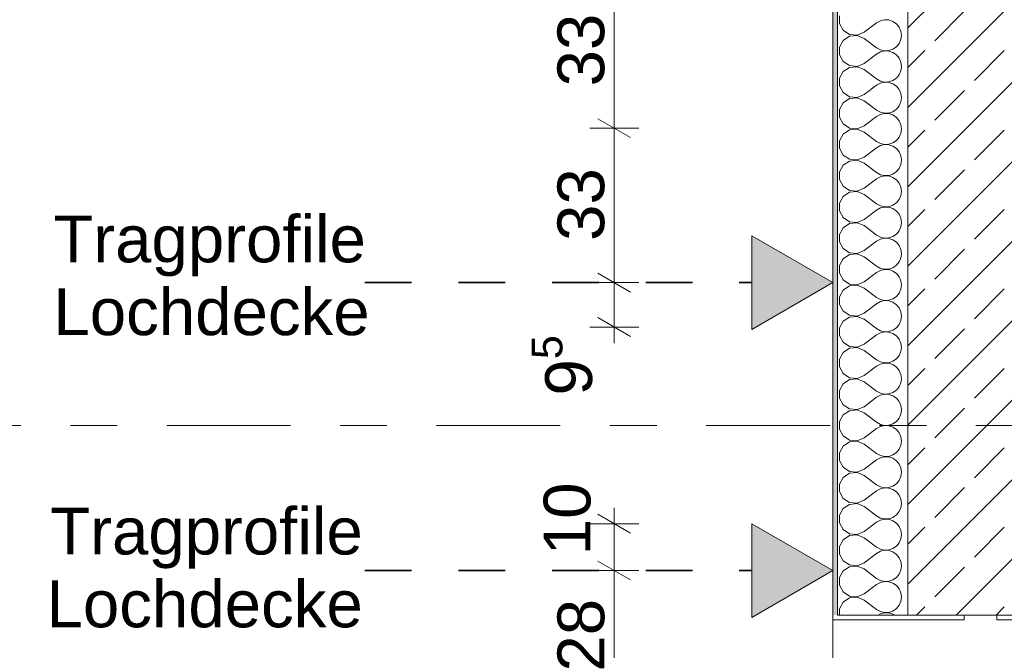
# Model space of a CAD drawing. Header units: metres. Extents: x -3.6 to 84.5, y -11 to 16.8.
# Tile 31 of 256: x -1.9 to 0.2, y 7.8 to 9.2. Entities that reach past the tile are written whole.
import ezdxf

# ---------------------------------------------------------------- set-up
doc = ezdxf.new("R2010")
doc.units = ezdxf.units.M
doc.header["$MEASUREMENT"] = 0
doc.linetypes.add('Achse', pattern=[0.2, 0.1, -0.05, 0, -0.05])
doc.linetypes.add('Strichlinie doppelt', pattern=[0.546806, 0.264583, -0.105833, 0.070556, -0.105833])
for name, color, linetype in [('154 - Bemaßung_ Beschriftung.Ausbau - Deckenspiegel', 7, 'Continuous'), ('451 - Universal.Achsen Raster', 7, 'Continuous'), ('604 - Struktur.Wand Aussen', 7, 'Continuous'), ('Neubau_154 - Bemaßung_ Beschriftung.Ausbau - Deckenspiegel', 7, 'Continuous'), ('Neubau_651 - Abdeckung.Decke abgehängt_ bekleidet', 7, 'Continuous')]:
    doc.layers.add(name, color=color, linetype=linetype)
doc.styles.add('ERSTELLTER_STIL_2', font='txt')
doc.dimstyles.new('ERSTELLTER_STIL__1', dxfattribs={"dimtxt": 0.1, "dimasz": 0.0532, "dimexe": 0.18, "dimexo": 0.0625, "dimgap": 0, "dimtad": 1, "dimzin": 0, "dimdsep": 46, "dimtxsty": 'ERSTELLTER_STIL_2', "dimblk": 'ARROWHEAD_2', "dimblk1": 'ARROWHEAD_2', "dimblk2": 'ARROWHEAD_2', "dimcen": 0.09, "dimse1": 1, "dimse2": 1, "dimclrd": 7, "dimclre": 7, "dimclrt": 7, "dimazin": 0, "dimtfac": 1, "dimtdec": 4, "dimtmove": 0, "dimatfit": 3, "dimfxl": 1, "dimtolj": 1, "dimtzin": 0, "dimarcsym": 0})
doc.dimstyles.new('ERSTELLTER_STIL__3', dxfattribs={"dimtxt": 0.1, "dimasz": 0.0532, "dimexe": 0.18, "dimexo": 0.0625, "dimgap": 0, "dimtad": 1, "dimzin": 0, "dimdsep": 46, "dimtxsty": 'ERSTELLTER_STIL_2', "dimblk": 'ARROWHEAD_2', "dimblk1": 'ARROWHEAD_2', "dimblk2": 'ARROWHEAD_2', "dimcen": 0.09, "dimse1": 1, "dimse2": 1, "dimclrd": 7, "dimclre": 7, "dimclrt": 7, "dimazin": 0, "dimtfac": 1, "dimtdec": 4, "dimtmove": 2, "dimatfit": 3, "dimfxl": 1, "dimtolj": 1, "dimtzin": 0, "dimarcsym": 0})
pattern_1 = [(0, (0, 0), (0, 0.08660254), [0, -0.05]), (0, (0.025, 0.0433), (0, 0.08660254), [0, -0.05])]

# ---------------------------------------------------------------- blocks, each defined once
blk = doc.blocks.new('*X21')
at = {"layer": '604 - Struktur.Wand Aussen', "color": 7, "linetype": 'Continuous', "lineweight": 5}
for p, q in [((-0.1607, 9.1748), (-0.1607, 9.1585)), ((-0.1607, 9.1585), (-0.153, 9.1442)), ((-0.1083, 9.14), (-0.0817, 9.16)), ((-0.0736, 9.1645), (-0.0817, 9.16)), ((-0.0647, 9.1665), (-0.0736, 9.1645)), ((-0.0555, 9.1661), (-0.0647, 9.1665)), ((-0.0468, 9.1631), (-0.0555, 9.1661)), ((-0.0392, 9.1579), (-0.0468, 9.1631)), ((-0.0333, 9.1509), (-0.0392, 9.1579)), ((-0.0296, 9.1424), (-0.0333, 9.1509)), ((-0.153, 9.1442), (-0.1395, 9.1352)), ((-0.1395, 9.1314), (-0.153, 9.1224)), ((-0.1395, 9.1352), (-0.1233, 9.1337)), ((-0.1233, 9.133), (-0.1395, 9.1314)), ((-0.1233, 9.1337), (-0.1083, 9.14)), ((-0.1083, 9.1267), (-0.1233, 9.133)), ((-0.0283, 9.1333), (-0.0296, 9.1424)), ((-0.0296, 9.1242), (-0.0283, 9.1333)), ((-0.153, 9.1224), (-0.1607, 9.1081)), ((-0.1607, 9.1081), (-0.1607, 9.0919)), ((-0.1083, 9.1267), (-0.0817, 9.1067)), ((-0.0468, 9.1035), (-0.0392, 9.1087)), ((-0.0392, 9.1087), (-0.0333, 9.1158)), ((-0.0333, 9.1158), (-0.0296, 9.1242)), ((-0.1607, 9.0919), (-0.153, 9.0776)), ((-0.1083, 9.0733), (-0.0817, 9.0933)), ((-0.0817, 9.1067), (-0.0736, 9.1022)), ((-0.0736, 9.0978), (-0.0817, 9.0933)), ((-0.0736, 9.1022), (-0.0647, 9.1001)), ((-0.0647, 9.0999), (-0.0736, 9.0978)), ((-0.0647, 9.1001), (-0.0555, 9.1006)), ((-0.0555, 9.0994), (-0.0647, 9.0999)), ((-0.0555, 9.1006), (-0.0468, 9.1035)), ((-0.0468, 9.0965), (-0.0555, 9.0994)), ((-0.0392, 9.0913), (-0.0468, 9.0965)), ((-0.0333, 9.0842), (-0.0392, 9.0913)), ((-0.153, 9.0776), (-0.1395, 9.0686)), ((-0.1395, 9.0686), (-0.1233, 9.067)), ((-0.1233, 9.0663), (-0.1395, 9.0648)), ((-0.1233, 9.067), (-0.1083, 9.0733)), ((-0.1083, 9.06), (-0.1233, 9.0663)), ((-0.0296, 9.0758), (-0.0333, 9.0842)), ((-0.0283, 9.0667), (-0.0296, 9.0758)), ((-0.0296, 9.0576), (-0.0283, 9.0667)), ((-0.153, 9.0558), (-0.1607, 9.0415)), ((-0.1395, 9.0648), (-0.153, 9.0558)), ((-0.1083, 9.06), (-0.0817, 9.04)), ((-0.0392, 9.0421), (-0.0333, 9.0491)), ((-0.0333, 9.0491), (-0.0296, 9.0576)), ((-0.1607, 9.0415), (-0.1607, 9.0252)), ((-0.1607, 9.0252), (-0.153, 9.0109)), ((-0.1083, 9.0067), (-0.0817, 9.0267)), ((-0.0817, 9.04), (-0.0736, 9.0355)), ((-0.0736, 9.0311), (-0.0817, 9.0267)), ((-0.0736, 9.0355), (-0.0647, 9.0335)), ((-0.0647, 9.0332), (-0.0736, 9.0311)), ((-0.0647, 9.0335), (-0.0555, 9.0339)), ((-0.0555, 9.0328), (-0.0647, 9.0332)), ((-0.0555, 9.0339), (-0.0468, 9.0369)), ((-0.0468, 9.0298), (-0.0555, 9.0328)), ((-0.0468, 9.0369), (-0.0392, 9.0421)), ((-0.0392, 9.0246), (-0.0468, 9.0298)), ((-0.0333, 9.0175), (-0.0392, 9.0246)), ((-0.153, 9.0109), (-0.1395, 9.0019)), ((-0.1233, 9.0004), (-0.1083, 9.0067)), ((-0.0296, 9.0091), (-0.0333, 9.0175)), ((-0.0283, 9), (-0.0296, 9.0091)), ((-0.153, 8.9891), (-0.1607, 8.9748)), ((-0.1395, 8.9981), (-0.153, 8.9891)), ((-0.1395, 9.0019), (-0.1233, 9.0004)), ((-0.1233, 8.9996), (-0.1395, 8.9981)), ((-0.1083, 8.9933), (-0.1233, 8.9996)), ((-0.1083, 8.9933), (-0.0817, 8.9733)), ((-0.0392, 8.9754), (-0.0333, 8.9825)), ((-0.0333, 8.9825), (-0.0296, 8.9909)), ((-0.0296, 8.9909), (-0.0283, 9)), ((-0.1607, 8.9748), (-0.1607, 8.9585)), ((-0.0817, 8.9733), (-0.0736, 8.9689)), ((-0.0736, 8.9645), (-0.0817, 8.96)), ((-0.0736, 8.9689), (-0.0647, 8.9668)), ((-0.0647, 8.9665), (-0.0736, 8.9645)), ((-0.0647, 8.9668), (-0.0555, 8.9672)), ((-0.0555, 8.9661), (-0.0647, 8.9665)), ((-0.0555, 8.9672), (-0.0468, 8.9702)), ((-0.0468, 8.9631), (-0.0555, 8.9661)), ((-0.0468, 8.9702), (-0.0392, 8.9754)), ((-0.0392, 8.9579), (-0.0468, 8.9631)), ((-0.1607, 8.9585), (-0.153, 8.9442)), ((-0.153, 8.9442), (-0.1395, 8.9352)), ((-0.1233, 8.9337), (-0.1083, 8.94)), ((-0.1083, 8.94), (-0.0817, 8.96)), ((-0.0333, 8.9509), (-0.0392, 8.9579)), ((-0.0296, 8.9424), (-0.0333, 8.9509)), ((-0.0283, 8.9333), (-0.0296, 8.9424)), ((-0.153, 8.9224), (-0.1607, 8.9081)), ((-0.1395, 8.9314), (-0.153, 8.9224)), ((-0.1395, 8.9352), (-0.1233, 8.9337)), ((-0.1233, 8.933), (-0.1395, 8.9314)), ((-0.1083, 8.9267), (-0.1233, 8.933)), ((-0.1083, 8.9267), (-0.0817, 8.9067)), ((-0.0333, 8.9158), (-0.0296, 8.9242)), ((-0.0296, 8.9242), (-0.0283, 8.9333)), ((-0.1607, 8.9081), (-0.1607, 8.8919)), ((-0.0817, 8.9067), (-0.0736, 8.9022)), ((-0.0736, 8.8978), (-0.0817, 8.8933)), ((-0.0736, 8.9022), (-0.0647, 8.9001)), ((-0.0647, 8.8999), (-0.0736, 8.8978)), ((-0.0647, 8.9001), (-0.0555, 8.9006)), ((-0.0555, 8.8994), (-0.0647, 8.8999)), ((-0.0555, 8.9006), (-0.0468, 8.9035)), ((-0.0468, 8.8965), (-0.0555, 8.8994)), ((-0.0468, 8.9035), (-0.0392, 8.9087)), ((-0.0392, 8.9087), (-0.0333, 8.9158)), ((-0.1607, 8.8919), (-0.153, 8.8776)), ((-0.153, 8.8776), (-0.1395, 8.8686)), ((-0.1083, 8.8733), (-0.0817, 8.8933)), ((-0.0392, 8.8913), (-0.0468, 8.8965)), ((-0.0333, 8.8842), (-0.0392, 8.8913)), ((-0.0296, 8.8758), (-0.0333, 8.8842)), ((-0.153, 8.8558), (-0.1607, 8.8415)), ((-0.1395, 8.8648), (-0.153, 8.8558)), ((-0.1395, 8.8686), (-0.1233, 8.867)), ((-0.1233, 8.8663), (-0.1395, 8.8648)), ((-0.1233, 8.867), (-0.1083, 8.8733)), ((-0.1083, 8.86), (-0.1233, 8.8663)), ((-0.1083, 8.86), (-0.0817, 8.84)), ((-0.0333, 8.8491), (-0.0296, 8.8576)), ((-0.0283, 8.8667), (-0.0296, 8.8758)), ((-0.0296, 8.8576), (-0.0283, 8.8667)), ((-0.1607, 8.8415), (-0.1607, 8.8252)), ((-0.0817, 8.84), (-0.0736, 8.8355)), ((-0.0736, 8.8355), (-0.0647, 8.8335)), ((-0.0555, 8.8339), (-0.0468, 8.8369)), ((-0.0468, 8.8369), (-0.0392, 8.8421)), ((-0.0392, 8.8421), (-0.0333, 8.8491)), ((-0.1607, 8.8252), (-0.153, 8.8109)), ((-0.1083, 8.8067), (-0.0817, 8.8267)), ((-0.0736, 8.8311), (-0.0817, 8.8267)), ((-0.0647, 8.8332), (-0.0736, 8.8311)), ((-0.0647, 8.8335), (-0.0555, 8.8339)), ((-0.0555, 8.8328), (-0.0647, 8.8332)), ((-0.0468, 8.8298), (-0.0555, 8.8328)), ((-0.0392, 8.8246), (-0.0468, 8.8298)), ((-0.0333, 8.8175), (-0.0392, 8.8246)), ((-0.0296, 8.8091), (-0.0333, 8.8175)), ((-0.153, 8.8109), (-0.1395, 8.8019)), ((-0.1395, 8.7981), (-0.153, 8.7891)), ((-0.1395, 8.8019), (-0.1233, 8.8004)), ((-0.1233, 8.7996), (-0.1395, 8.7981)), ((-0.1233, 8.8004), (-0.1083, 8.8067)), ((-0.1083, 8.7933), (-0.1233, 8.7996)), ((-0.1083, 8.7933), (-0.0817, 8.7733)), ((-0.0283, 8.8), (-0.0296, 8.8091)), ((-0.0296, 8.7909), (-0.0283, 8.8)), ((-0.153, 8.7891), (-0.1607, 8.7748)), ((-0.1607, 8.7748), (-0.1607, 8.7585)), ((-0.0817, 8.7733), (-0.0736, 8.7689)), ((-0.0468, 8.7702), (-0.0392, 8.7754)), ((-0.0392, 8.7754), (-0.0333, 8.7825)), ((-0.0333, 8.7825), (-0.0296, 8.7909)), ((-0.1607, 8.7585), (-0.153, 8.7442)), ((-0.1083, 8.74), (-0.0817, 8.76)), ((-0.0736, 8.7645), (-0.0817, 8.76)), ((-0.0736, 8.7689), (-0.0647, 8.7668)), ((-0.0647, 8.7665), (-0.0736, 8.7645)), ((-0.0647, 8.7668), (-0.0555, 8.7672)), ((-0.0555, 8.7661), (-0.0647, 8.7665)), ((-0.0555, 8.7672), (-0.0468, 8.7702)), ((-0.0468, 8.7631), (-0.0555, 8.7661)), ((-0.0392, 8.7579), (-0.0468, 8.7631)), ((-0.0333, 8.7509), (-0.0392, 8.7579)), ((-0.0296, 8.7424), (-0.0333, 8.7509)), ((-0.153, 8.7442), (-0.1395, 8.7352)), ((-0.1395, 8.7314), (-0.153, 8.7224)), ((-0.1395, 8.7352), (-0.1233, 8.7337)), ((-0.1233, 8.733), (-0.1395, 8.7314)), ((-0.1233, 8.7337), (-0.1083, 8.74)), ((-0.1083, 8.7267), (-0.1233, 8.733)), ((-0.0283, 8.7333), (-0.0296, 8.7424)), ((-0.0296, 8.7242), (-0.0283, 8.7333)), ((-0.153, 8.7224), (-0.1607, 8.7081)), ((-0.1607, 8.7081), (-0.1607, 8.6919)), ((-0.1083, 8.7267), (-0.0817, 8.7067)), ((-0.0468, 8.7035), (-0.0392, 8.7087)), ((-0.0392, 8.7087), (-0.0333, 8.7158)), ((-0.0333, 8.7158), (-0.0296, 8.7242)), ((-0.1607, 8.6919), (-0.153, 8.6776)), ((-0.1083, 8.6733), (-0.0817, 8.6933)), ((-0.0817, 8.7067), (-0.0736, 8.7022)), ((-0.0736, 8.6978), (-0.0817, 8.6933)), ((-0.0736, 8.7022), (-0.0647, 8.7001)), ((-0.0647, 8.6999), (-0.0736, 8.6978)), ((-0.0647, 8.7001), (-0.0555, 8.7006)), ((-0.0555, 8.6994), (-0.0647, 8.6999)), ((-0.0555, 8.7006), (-0.0468, 8.7035)), ((-0.0468, 8.6965), (-0.0555, 8.6994)), ((-0.0392, 8.6913), (-0.0468, 8.6965)), ((-0.0333, 8.6842), (-0.0392, 8.6913)), ((-0.153, 8.6776), (-0.1395, 8.6686)), ((-0.1395, 8.6686), (-0.1233, 8.667)), ((-0.1233, 8.6663), (-0.1395, 8.6648)), ((-0.1233, 8.667), (-0.1083, 8.6733)), ((-0.1083, 8.66), (-0.1233, 8.6663)), ((-0.0296, 8.6758), (-0.0333, 8.6842)), ((-0.0283, 8.6667), (-0.0296, 8.6758)), ((-0.0296, 8.6576), (-0.0283, 8.6667)), ((-0.153, 8.6558), (-0.1607, 8.6415)), ((-0.1395, 8.6648), (-0.153, 8.6558)), ((-0.1083, 8.66), (-0.0817, 8.64)), ((-0.0392, 8.6421), (-0.0333, 8.6491)), ((-0.0333, 8.6491), (-0.0296, 8.6576)), ((-0.1607, 8.6415), (-0.1607, 8.6252)), ((-0.1607, 8.6252), (-0.153, 8.6109)), ((-0.1083, 8.6067), (-0.0817, 8.6267)), ((-0.0817, 8.64), (-0.0736, 8.6355)), ((-0.0736, 8.6311), (-0.0817, 8.6267)), ((-0.0736, 8.6355), (-0.0647, 8.6335)), ((-0.0647, 8.6332), (-0.0736, 8.6311)), ((-0.0647, 8.6335), (-0.0555, 8.6339)), ((-0.0555, 8.6328), (-0.0647, 8.6332)), ((-0.0555, 8.6339), (-0.0468, 8.6369)), ((-0.0468, 8.6298), (-0.0555, 8.6328)), ((-0.0468, 8.6369), (-0.0392, 8.6421)), ((-0.0392, 8.6246), (-0.0468, 8.6298)), ((-0.0333, 8.6175), (-0.0392, 8.6246)), ((-0.153, 8.6109), (-0.1395, 8.6019)), ((-0.1233, 8.6004), (-0.1083, 8.6067)), ((-0.0296, 8.6091), (-0.0333, 8.6175)), ((-0.0283, 8.6), (-0.0296, 8.6091)), ((-0.153, 8.5891), (-0.1607, 8.5748)), ((-0.1395, 8.5981), (-0.153, 8.5891)), ((-0.1395, 8.6019), (-0.1233, 8.6004)), ((-0.1233, 8.5996), (-0.1395, 8.5981)), ((-0.1083, 8.5933), (-0.1233, 8.5996)), ((-0.1083, 8.5933), (-0.0817, 8.5733)), ((-0.0392, 8.5754), (-0.0333, 8.5825)), ((-0.0333, 8.5825), (-0.0296, 8.5909)), ((-0.0296, 8.5909), (-0.0283, 8.6)), ((-0.1607, 8.5748), (-0.1607, 8.5585)), ((-0.0817, 8.5733), (-0.0736, 8.5689)), ((-0.0736, 8.5645), (-0.0817, 8.56)), ((-0.0736, 8.5689), (-0.0647, 8.5668)), ((-0.0647, 8.5665), (-0.0736, 8.5645)), ((-0.0647, 8.5668), (-0.0555, 8.5672)), ((-0.0555, 8.5661), (-0.0647, 8.5665)), ((-0.0555, 8.5672), (-0.0468, 8.5702)), ((-0.0468, 8.5631), (-0.0555, 8.5661)), ((-0.0468, 8.5702), (-0.0392, 8.5754)), ((-0.0392, 8.5579), (-0.0468, 8.5631)), ((-0.1607, 8.5585), (-0.153, 8.5442)), ((-0.153, 8.5442), (-0.1395, 8.5352)), ((-0.1233, 8.5337), (-0.1083, 8.54)), ((-0.1083, 8.54), (-0.0817, 8.56)), ((-0.0333, 8.5509), (-0.0392, 8.5579)), ((-0.0296, 8.5424), (-0.0333, 8.5509)), ((-0.0283, 8.5333), (-0.0296, 8.5424)), ((-0.153, 8.5224), (-0.1607, 8.5081)), ((-0.1395, 8.5314), (-0.153, 8.5224)), ((-0.1395, 8.5352), (-0.1233, 8.5337)), ((-0.1233, 8.533), (-0.1395, 8.5314)), ((-0.1083, 8.5267), (-0.1233, 8.533)), ((-0.1083, 8.5267), (-0.0817, 8.5067)), ((-0.0333, 8.5158), (-0.0296, 8.5242)), ((-0.0296, 8.5242), (-0.0283, 8.5333)), ((-0.1607, 8.5081), (-0.1607, 8.4919)), ((-0.0817, 8.5067), (-0.0736, 8.5022)), ((-0.0736, 8.4978), (-0.0817, 8.4933)), ((-0.0736, 8.5022), (-0.0647, 8.5001)), ((-0.0647, 8.4999), (-0.0736, 8.4978)), ((-0.0647, 8.5001), (-0.0555, 8.5006)), ((-0.0555, 8.4994), (-0.0647, 8.4999)), ((-0.0555, 8.5006), (-0.0468, 8.5035)), ((-0.0468, 8.4965), (-0.0555, 8.4994)), ((-0.0468, 8.5035), (-0.0392, 8.5087)), ((-0.0392, 8.5087), (-0.0333, 8.5158)), ((-0.1607, 8.4919), (-0.153, 8.4776)), ((-0.153, 8.4776), (-0.1395, 8.4686)), ((-0.1083, 8.4733), (-0.0817, 8.4933)), ((-0.0392, 8.4913), (-0.0468, 8.4965)), ((-0.0333, 8.4842), (-0.0392, 8.4913)), ((-0.0296, 8.4758), (-0.0333, 8.4842)), ((-0.153, 8.4558), (-0.1607, 8.4415)), ((-0.1395, 8.4648), (-0.153, 8.4558)), ((-0.1395, 8.4686), (-0.1233, 8.467)), ((-0.1233, 8.4663), (-0.1395, 8.4648)), ((-0.1233, 8.467), (-0.1083, 8.4733)), ((-0.1083, 8.46), (-0.1233, 8.4663)), ((-0.1083, 8.46), (-0.0817, 8.44)), ((-0.0333, 8.4491), (-0.0296, 8.4576)), ((-0.0283, 8.4667), (-0.0296, 8.4758)), ((-0.0296, 8.4576), (-0.0283, 8.4667)), ((-0.1607, 8.4415), (-0.1607, 8.4252)), ((-0.0817, 8.44), (-0.0736, 8.4355)), ((-0.0736, 8.4355), (-0.0647, 8.4335)), ((-0.0555, 8.4339), (-0.0468, 8.4369)), ((-0.0468, 8.4369), (-0.0392, 8.4421)), ((-0.0392, 8.4421), (-0.0333, 8.4491)), ((-0.1607, 8.4252), (-0.153, 8.4109)), ((-0.1083, 8.4067), (-0.0817, 8.4267)), ((-0.0736, 8.4311), (-0.0817, 8.4267)), ((-0.0647, 8.4332), (-0.0736, 8.4311)), ((-0.0647, 8.4335), (-0.0555, 8.4339)), ((-0.0555, 8.4328), (-0.0647, 8.4332)), ((-0.0468, 8.4298), (-0.0555, 8.4328)), ((-0.0392, 8.4246), (-0.0468, 8.4298)), ((-0.0333, 8.4175), (-0.0392, 8.4246)), ((-0.0296, 8.4091), (-0.0333, 8.4175)), ((-0.153, 8.4109), (-0.1395, 8.4019)), ((-0.1395, 8.3981), (-0.153, 8.3891)), ((-0.1395, 8.4019), (-0.1233, 8.4004)), ((-0.1233, 8.3996), (-0.1395, 8.3981)), ((-0.1233, 8.4004), (-0.1083, 8.4067)), ((-0.1083, 8.3933), (-0.1233, 8.3996)), ((-0.1083, 8.3933), (-0.0817, 8.3733)), ((-0.0283, 8.4), (-0.0296, 8.4091)), ((-0.0296, 8.3909), (-0.0283, 8.4)), ((-0.153, 8.3891), (-0.1607, 8.3748)), ((-0.1607, 8.3748), (-0.1607, 8.3585)), ((-0.0817, 8.3733), (-0.0736, 8.3689)), ((-0.0468, 8.3702), (-0.0392, 8.3754)), ((-0.0392, 8.3754), (-0.0333, 8.3825)), ((-0.0333, 8.3825), (-0.0296, 8.3909)), ((-0.1607, 8.3585), (-0.153, 8.3442)), ((-0.1083, 8.34), (-0.0817, 8.36)), ((-0.0736, 8.3645), (-0.0817, 8.36)), ((-0.0736, 8.3689), (-0.0647, 8.3668)), ((-0.0647, 8.3665), (-0.0736, 8.3645)), ((-0.0647, 8.3668), (-0.0555, 8.3672)), ((-0.0555, 8.3661), (-0.0647, 8.3665)), ((-0.0555, 8.3672), (-0.0468, 8.3702)), ((-0.0468, 8.3631), (-0.0555, 8.3661)), ((-0.0392, 8.3579), (-0.0468, 8.3631)), ((-0.0333, 8.3509), (-0.0392, 8.3579)), ((-0.0296, 8.3424), (-0.0333, 8.3509)), ((-0.153, 8.3442), (-0.1395, 8.3352)), ((-0.1395, 8.3314), (-0.153, 8.3224)), ((-0.1395, 8.3352), (-0.1233, 8.3337)), ((-0.1233, 8.333), (-0.1395, 8.3314)), ((-0.1233, 8.3337), (-0.1083, 8.34)), ((-0.1083, 8.3267), (-0.1233, 8.333)), ((-0.0283, 8.3333), (-0.0296, 8.3424)), ((-0.0296, 8.3242), (-0.0283, 8.3333)), ((-0.153, 8.3224), (-0.1607, 8.3081)), ((-0.1083, 8.3267), (-0.0817, 8.3067)), ((-0.0468, 8.3035), (-0.0392, 8.3087)), ((-0.0392, 8.3087), (-0.0333, 8.3158)), ((-0.0333, 8.3158), (-0.0296, 8.3242)), ((-0.1607, 8.3081), (-0.1607, 8.2919)), ((-0.1607, 8.2919), (-0.153, 8.2776)), ((-0.1083, 8.2733), (-0.0817, 8.2933)), ((-0.0817, 8.3067), (-0.0736, 8.3022)), ((-0.0736, 8.2978), (-0.0817, 8.2933)), ((-0.0736, 8.3022), (-0.0647, 8.3001)), ((-0.0647, 8.2999), (-0.0736, 8.2978)), ((-0.0647, 8.3001), (-0.0555, 8.3006)), ((-0.0555, 8.2994), (-0.0647, 8.2999)), ((-0.0555, 8.3006), (-0.0468, 8.3035)), ((-0.0468, 8.2965), (-0.0555, 8.2994)), ((-0.0392, 8.2913), (-0.0468, 8.2965)), ((-0.0333, 8.2842), (-0.0392, 8.2913)), ((-0.153, 8.2776), (-0.1395, 8.2686)), ((-0.1395, 8.2686), (-0.1233, 8.267)), ((-0.1233, 8.267), (-0.1083, 8.2733)), ((-0.0296, 8.2758), (-0.0333, 8.2842)), ((-0.0283, 8.2667), (-0.0296, 8.2758)), ((-0.0296, 8.2576), (-0.0283, 8.2667)), ((-0.153, 8.2558), (-0.1607, 8.2415)), ((-0.1395, 8.2648), (-0.153, 8.2558)), ((-0.1233, 8.2663), (-0.1395, 8.2648)), ((-0.1083, 8.26), (-0.1233, 8.2663)), ((-0.1083, 8.26), (-0.0817, 8.24)), ((-0.0392, 8.2421), (-0.0333, 8.2491)), ((-0.0333, 8.2491), (-0.0296, 8.2576)), ((-0.1607, 8.2415), (-0.1607, 8.2252)), ((-0.1607, 8.2252), (-0.153, 8.2109)), ((-0.1083, 8.2067), (-0.0817, 8.2267)), ((-0.0817, 8.24), (-0.0736, 8.2355)), ((-0.0736, 8.2311), (-0.0817, 8.2267)), ((-0.0736, 8.2355), (-0.0647, 8.2335)), ((-0.0647, 8.2332), (-0.0736, 8.2311)), ((-0.0647, 8.2335), (-0.0555, 8.2339)), ((-0.0555, 8.2328), (-0.0647, 8.2332)), ((-0.0555, 8.2339), (-0.0468, 8.2369)), ((-0.0468, 8.2298), (-0.0555, 8.2328)), ((-0.0468, 8.2369), (-0.0392, 8.2421)), ((-0.0392, 8.2246), (-0.0468, 8.2298)), ((-0.0333, 8.2175), (-0.0392, 8.2246)), ((-0.153, 8.2109), (-0.1395, 8.2019)), ((-0.1233, 8.2004), (-0.1083, 8.2067)), ((-0.0296, 8.2091), (-0.0333, 8.2175)), ((-0.0283, 8.2), (-0.0296, 8.2091)), ((-0.153, 8.1891), (-0.1607, 8.1748)), ((-0.1395, 8.1981), (-0.153, 8.1891)), ((-0.1395, 8.2019), (-0.1233, 8.2004)), ((-0.1233, 8.1996), (-0.1395, 8.1981)), ((-0.1083, 8.1933), (-0.1233, 8.1996)), ((-0.1083, 8.1933), (-0.0817, 8.1733)), ((-0.0392, 8.1754), (-0.0333, 8.1825)), ((-0.0333, 8.1825), (-0.0296, 8.1909)), ((-0.0296, 8.1909), (-0.0283, 8.2)), ((-0.1607, 8.1748), (-0.1607, 8.1585)), ((-0.0817, 8.1733), (-0.0736, 8.1689)), ((-0.0736, 8.1645), (-0.0817, 8.16)), ((-0.0736, 8.1689), (-0.0647, 8.1668)), ((-0.0647, 8.1665), (-0.0736, 8.1645)), ((-0.0647, 8.1668), (-0.0555, 8.1672)), ((-0.0555, 8.1661), (-0.0647, 8.1665)), ((-0.0555, 8.1672), (-0.0468, 8.1702)), ((-0.0468, 8.1631), (-0.0555, 8.1661)), ((-0.0468, 8.1702), (-0.0392, 8.1754)), ((-0.0392, 8.1579), (-0.0468, 8.1631)), ((-0.1607, 8.1585), (-0.153, 8.1442)), ((-0.153, 8.1442), (-0.1395, 8.1352)), ((-0.1083, 8.14), (-0.0817, 8.16)), ((-0.0333, 8.1509), (-0.0392, 8.1579)), ((-0.0296, 8.1424), (-0.0333, 8.1509)), ((-0.0283, 8.1333), (-0.0296, 8.1424)), ((-0.153, 8.1224), (-0.1607, 8.1081)), ((-0.1395, 8.1314), (-0.153, 8.1224)), ((-0.1395, 8.1352), (-0.1233, 8.1337)), ((-0.1233, 8.133), (-0.1395, 8.1314)), ((-0.1233, 8.1337), (-0.1083, 8.14)), ((-0.1083, 8.1267), (-0.1233, 8.133)), ((-0.1083, 8.1267), (-0.0817, 8.1067)), ((-0.0333, 8.1158), (-0.0296, 8.1242)), ((-0.0296, 8.1242), (-0.0283, 8.1333)), ((-0.1607, 8.1081), (-0.1607, 8.0919)), ((-0.0817, 8.1067), (-0.0736, 8.1022)), ((-0.0736, 8.1022), (-0.0647, 8.1001)), ((-0.0647, 8.0999), (-0.0736, 8.0978)), ((-0.0647, 8.1001), (-0.0555, 8.1006)), ((-0.0555, 8.0994), (-0.0647, 8.0999)), ((-0.0555, 8.1006), (-0.0468, 8.1035)), ((-0.0468, 8.0965), (-0.0555, 8.0994)), ((-0.0468, 8.1035), (-0.0392, 8.1087)), ((-0.0392, 8.1087), (-0.0333, 8.1158)), ((-0.1607, 8.0919), (-0.153, 8.0776)), ((-0.153, 8.0776), (-0.1395, 8.0686)), ((-0.1083, 8.0733), (-0.0817, 8.0933)), ((-0.0736, 8.0978), (-0.0817, 8.0933)), ((-0.0392, 8.0913), (-0.0468, 8.0965)), ((-0.0333, 8.0842), (-0.0392, 8.0913)), ((-0.0296, 8.0758), (-0.0333, 8.0842)), ((-0.1395, 8.0648), (-0.153, 8.0558)), ((-0.1395, 8.0686), (-0.1233, 8.067)), ((-0.1233, 8.0663), (-0.1395, 8.0648)), ((-0.1233, 8.067), (-0.1083, 8.0733)), ((-0.1083, 8.06), (-0.1233, 8.0663)), ((-0.1083, 8.06), (-0.0817, 8.04)), ((-0.0333, 8.0491), (-0.0296, 8.0576)), ((-0.0283, 8.0667), (-0.0296, 8.0758)), ((-0.0296, 8.0576), (-0.0283, 8.0667)), ((-0.153, 8.0558), (-0.1607, 8.0415)), ((-0.1607, 8.0415), (-0.1607, 8.0252)), ((-0.0817, 8.04), (-0.0736, 8.0355)), ((-0.0736, 8.0355), (-0.0647, 8.0335)), ((-0.0555, 8.0339), (-0.0468, 8.0369)), ((-0.0468, 8.0369), (-0.0392, 8.0421)), ((-0.0392, 8.0421), (-0.0333, 8.0491)), ((-0.1607, 8.0252), (-0.153, 8.0109)), ((-0.1083, 8.0067), (-0.0817, 8.0267)), ((-0.0736, 8.0311), (-0.0817, 8.0267)), ((-0.0647, 8.0332), (-0.0736, 8.0311)), ((-0.0647, 8.0335), (-0.0555, 8.0339)), ((-0.0555, 8.0328), (-0.0647, 8.0332)), ((-0.0468, 8.0298), (-0.0555, 8.0328)), ((-0.0392, 8.0246), (-0.0468, 8.0298)), ((-0.0333, 8.0175), (-0.0392, 8.0246)), ((-0.0296, 8.0091), (-0.0333, 8.0175)), ((-0.153, 8.0109), (-0.1395, 8.0019)), ((-0.1395, 7.9981), (-0.153, 7.9891)), ((-0.1395, 8.0019), (-0.1233, 8.0004)), ((-0.1233, 7.9996), (-0.1395, 7.9981)), ((-0.1233, 8.0004), (-0.1083, 8.0067)), ((-0.1083, 7.9933), (-0.1233, 7.9996)), ((-0.1083, 7.9933), (-0.0817, 7.9733)), ((-0.0283, 8), (-0.0296, 8.0091)), ((-0.0296, 7.9909), (-0.0283, 8)), ((-0.153, 7.9891), (-0.1607, 7.9748)), ((-0.1607, 7.9748), (-0.1607, 7.9585)), ((-0.0817, 7.9733), (-0.0736, 7.9689)), ((-0.0468, 7.9702), (-0.0392, 7.9754)), ((-0.0392, 7.9754), (-0.0333, 7.9825)), ((-0.0333, 7.9825), (-0.0296, 7.9909)), ((-0.1607, 7.9585), (-0.153, 7.9442)), ((-0.1083, 7.94), (-0.0817, 7.96)), ((-0.0736, 7.9645), (-0.0817, 7.96)), ((-0.0736, 7.9689), (-0.0647, 7.9668)), ((-0.0647, 7.9665), (-0.0736, 7.9645)), ((-0.0647, 7.9668), (-0.0555, 7.9672)), ((-0.0555, 7.9661), (-0.0647, 7.9665)), ((-0.0555, 7.9672), (-0.0468, 7.9702)), ((-0.0468, 7.9631), (-0.0555, 7.9661)), ((-0.0392, 7.9579), (-0.0468, 7.9631)), ((-0.0333, 7.9509), (-0.0392, 7.9579)), ((-0.0296, 7.9424), (-0.0333, 7.9509)), ((-0.153, 7.9442), (-0.1395, 7.9352)), ((-0.1395, 7.9314), (-0.153, 7.9224)), ((-0.1395, 7.9352), (-0.1233, 7.9337)), ((-0.1233, 7.933), (-0.1395, 7.9314)), ((-0.1233, 7.9337), (-0.1083, 7.94)), ((-0.1083, 7.9267), (-0.1233, 7.933)), ((-0.0283, 7.9333), (-0.0296, 7.9424)), ((-0.0296, 7.9242), (-0.0283, 7.9333)), ((-0.153, 7.9224), (-0.1607, 7.9081)), ((-0.1083, 7.9267), (-0.0817, 7.9067)), ((-0.0468, 7.9035), (-0.0392, 7.9087)), ((-0.0392, 7.9087), (-0.0333, 7.9158)), ((-0.0333, 7.9158), (-0.0296, 7.9242)), ((-0.1607, 7.9081), (-0.1607, 7.895)), ((-0.0817, 7.9067), (-0.0736, 7.9022)), ((-0.0736, 7.8978), (-0.0787, 7.895)), ((-0.0736, 7.9022), (-0.0647, 7.9001)), ((-0.0647, 7.8999), (-0.0736, 7.8978)), ((-0.0647, 7.9001), (-0.0555, 7.9006)), ((-0.0555, 7.8994), (-0.0647, 7.8999)), ((-0.0555, 7.9006), (-0.0468, 7.9035)), ((-0.0468, 7.8965), (-0.0555, 7.8994)), ((-0.0446, 7.895), (-0.0468, 7.8965))]:
    blk.add_line(p, q, dxfattribs=at)
blk = doc.blocks.new('*D462')
at = {"layer": '154 - Bemaßung_ Beschriftung.Ausbau - Deckenspiegel', "color": 7, "linetype": 'Continuous', "lineweight": 5}
for p, q in [((-0.6771, 8.0102), (-0.6071, 7.9698)), ((-0.5896, 7.99), (-0.6946, 7.99)), ((-0.6421, 7.71), (-0.6421, 7.99)), ((-0.6771, 7.7302), (-0.6071, 7.6898)), ((-0.5896, 7.71), (-0.6946, 7.71))]:
    blk.add_line(p, q, dxfattribs=at)
at = {"layer": '154 - Bemaßung_ Beschriftung.Ausbau - Deckenspiegel', "color": 7, "lineweight": 5, "insert": (-0.6621, 7.7741), "char_height": 0.1, "attachment_point": 7, "rotation": 90, "style": 'ERSTELLTER_STIL_2'}
blk.add_mtext('\\A1;{\\pql;\\fArial|b0|i0|c0|p38;28}', dxfattribs=at)
blk = doc.blocks.new('ARROWHEAD_2')
at = {"color": 0, "linetype": 'Continuous', "lineweight": 0}
for p, q in [((-0.378, -0.655), (0.378, 0.655)), ((0, 0), (-1, 0))]:
    blk.add_line(p, q, dxfattribs=at)
blk = doc.blocks.new('*D463')
at = {"layer": '154 - Bemaßung_ Beschriftung.Ausbau - Deckenspiegel', "color": 7, "linetype": 'Continuous', "lineweight": 5}
for p, q in [((-0.6421, 8.09), (-0.6421, 8.1242)), ((-0.6071, 8.0698), (-0.6771, 8.1102)), ((-0.5896, 8.09), (-0.6946, 8.09)), ((-0.6421, 7.99), (-0.6421, 8.09)), ((-0.6771, 8.0102), (-0.6071, 7.9698)), ((-0.5896, 7.99), (-0.6946, 7.99))]:
    blk.add_line(p, q, dxfattribs=at)
at = {"layer": '154 - Bemaßung_ Beschriftung.Ausbau - Deckenspiegel', "color": 7, "lineweight": 5, "insert": (-0.6916, 8.0227), "char_height": 0.1, "attachment_point": 7, "rotation": 90, "style": 'ERSTELLTER_STIL_2'}
blk.add_mtext('\\A1;{\\pql;\\fArial|b0|i0|c0|p38;10}', dxfattribs=at)
blk = doc.blocks.new('*D464')
at = {"layer": '154 - Bemaßung_ Beschriftung.Ausbau - Deckenspiegel', "color": 7, "linetype": 'Continuous', "lineweight": 5}
for p, q in [((-0.6771, 8.6252), (-0.6071, 8.5848)), ((-0.5896, 8.605), (-0.6946, 8.605)), ((-0.6421, 8.51), (-0.6421, 8.605)), ((-0.6771, 8.5302), (-0.6071, 8.4898)), ((-0.5896, 8.51), (-0.6946, 8.51)), ((-0.6421, 8.4758), (-0.6421, 8.51))]:
    blk.add_line(p, q, dxfattribs=at)
at = {"layer": '154 - Bemaßung_ Beschriftung.Ausbau - Deckenspiegel', "color": 7, "lineweight": 5, "insert": (-0.6605, 8.3638), "char_height": 0.1, "attachment_point": 7, "rotation": 90, "style": 'ERSTELLTER_STIL_2'}
blk.add_mtext('\\A1;{\\pql;\\fArial|b0|i0|c0|p38;9\\fArial|b0|i0|c0|p38;\\A1{\\H.66x;\\S5^  ;}}', dxfattribs=at)
blk = doc.blocks.new('*D465')
at = {"layer": '154 - Bemaßung_ Beschriftung.Ausbau - Deckenspiegel', "color": 7, "linetype": 'Continuous', "lineweight": 5}
for p, q in [((-0.6771, 8.9552), (-0.6071, 8.9148)), ((-0.5896, 8.935), (-0.6946, 8.935)), ((-0.6421, 8.605), (-0.6421, 8.935)), ((-0.6771, 8.6252), (-0.6071, 8.5848)), ((-0.5896, 8.605), (-0.6946, 8.605))]:
    blk.add_line(p, q, dxfattribs=at)
at = {"layer": '154 - Bemaßung_ Beschriftung.Ausbau - Deckenspiegel', "color": 7, "lineweight": 5, "insert": (-0.6621, 8.6941), "char_height": 0.1, "attachment_point": 7, "rotation": 90, "style": 'ERSTELLTER_STIL_2'}
blk.add_mtext('\\A1;{\\pql;\\fArial|b0|i0|c0|p38;33}', dxfattribs=at)
blk = doc.blocks.new('*D466')
at = {"layer": '154 - Bemaßung_ Beschriftung.Ausbau - Deckenspiegel', "color": 7, "linetype": 'Continuous', "lineweight": 5}
for p, q in [((-0.6771, 9.2852), (-0.6071, 9.2448)), ((-0.5896, 9.265), (-0.6946, 9.265)), ((-0.6421, 8.935), (-0.6421, 9.265)), ((-0.6771, 8.9552), (-0.6071, 8.9148)), ((-0.5896, 8.935), (-0.6946, 8.935))]:
    blk.add_line(p, q, dxfattribs=at)
at = {"layer": '154 - Bemaßung_ Beschriftung.Ausbau - Deckenspiegel', "color": 7, "lineweight": 5, "insert": (-0.6621, 9.0241), "char_height": 0.1, "attachment_point": 7, "rotation": 90, "style": 'ERSTELLTER_STIL_2'}
blk.add_mtext('\\A1;{\\pql;\\fArial|b0|i0|c0|p38;33}', dxfattribs=at)
blk = doc.blocks.new('*D510')
at = {"layer": '154 - Bemaßung_ Beschriftung.Ausbau - Deckenspiegel', "color": 7, "linetype": 'Continuous', "lineweight": 5}
for p, q in [((1.3125, 8.7902), (1.3825, 8.7498)), ((1.4, 8.77), (1.295, 8.77)), ((1.3475, 8.51), (1.3475, 8.77)), ((1.3125, 8.5302), (1.3825, 8.4898)), ((1.4, 8.51), (1.295, 8.51)), ((1.3475, 8.4758), (1.3475, 8.51))]:
    blk.add_line(p, q, dxfattribs=at)
at = {"layer": '154 - Bemaßung_ Beschriftung.Ausbau - Deckenspiegel', "color": 7, "lineweight": 5, "insert": (1.3275, 8.5641), "char_height": 0.1, "attachment_point": 7, "rotation": 90, "style": 'ERSTELLTER_STIL_2'}
blk.add_mtext('\\A1;{\\pql;\\fArial|b0|i0|c0|p38;26}', dxfattribs=at)

msp = doc.modelspace()

# ---------------------------------------------------------------- hatches: boundary and pattern name
at = {"layer": '604 - Struktur.Wand Aussen', "linetype": 'Continuous', "lineweight": 0, "true_color": 0x000000}
h = msp.add_hatch(dxfattribs=at)
h.set_pattern_fill('Verputz_0001', color=18, style=0, pattern_type=2)
h.set_pattern_definition(pattern_1)
h.paths.add_polyline_path([(-0.175, 13.845), (-0.175, 7.895), (-0.165, 7.895), (-0.165, 13.845)])
h = msp.add_hatch(dxfattribs=at)
h.set_pattern_fill('Beton__Stahlbeton_0001', color=18, style=0, pattern_type=2)
h.set_pattern_definition([(45, (0, 0), (-0.0848528, 0.0848528), []), (45, (-0.04243, 0.04243), (-0.0848528, 0.0848528), [0.09, -0.03])])
h.paths.add_polyline_path([(-0.015, 13.455), (-0.015, 7.895), (0.105, 7.895), (0.175, 7.895), (0.225, 7.895), (0.225, 13.455)])
h = msp.add_hatch(dxfattribs=at)
h.set_pattern_fill('Verputz_0001', color=18, style=0, pattern_type=2)
h.set_pattern_definition(pattern_1)
h.paths.add_polyline_path([(-0.175, 7.885), (0.105, 7.885), (0.105, 7.895), (-0.165, 7.895), (-0.175, 7.895)])
h = msp.add_hatch(dxfattribs=at)
h.set_pattern_fill('Gips_0001', color=18, style=0, pattern_type=2)
h.set_pattern_definition([(45, (0, 0), (-0.01767767, 0.01767767), [0, -0.025])])
h.paths.add_polyline_path([(0.235, 7.895), (0.225, 7.895), (0.175, 7.895), (0.175, 7.885), (0.235, 7.885)])
at = {"layer": 'Neubau_651 - Abdeckung.Decke abgehängt_ bekleidet', "linetype": 'Continuous', "lineweight": 13}
for points in [[(-0.175, 8.605), (-0.3482, 8.705), (-0.3482, 8.505)], [(-0.175, 7.99), (-0.3482, 8.09), (-0.3482, 7.89)]]:
    msp.add_hatch(color=1, dxfattribs=at).paths.add_polyline_path(points)

# ---------------------------------------------------------------- linework, layer by layer
at = {"layer": '451 - Universal.Achsen Raster', "color": 160, "linetype": 'Strichlinie doppelt', "lineweight": 9, "true_color": 0x3232ff}
msp.add_line((64.935, 8.3), (-3.175, 8.3), dxfattribs=at)
at = {"layer": '604 - Struktur.Wand Aussen', "color": 7, "linetype": 'Continuous', "lineweight": 5}
for p, q in [((-0.165, 13.705), (-0.165, 7.895)), ((-0.175, 7.895), (-0.175, 7.885)), ((-0.165, 7.895), (0.105, 7.895)), ((0.105, 7.895), (0.105, 7.885)), ((0.175, 7.895), (0.175, 7.885)), ((0.105, 7.885), (-0.175, 7.885)), ((0.175, 7.885), (0.235, 7.885))]:
    msp.add_line(p, q, dxfattribs=at)
at = {"layer": '604 - Struktur.Wand Aussen', "color": 7, "linetype": 'Continuous', "lineweight": 13}
for p, q in [((-0.015, 13.455), (-0.015, 7.895)), ((0.105, 7.895), (0.175, 7.895)), ((0.225, 7.895), (0.175, 7.895)), ((-0.175, 7.885), (-0.175, 6.115))]:
    msp.add_line(p, q, dxfattribs=at)
at = {"layer": '604 - Struktur.Wand Aussen', "color": 7, "linetype": 'Continuous', "lineweight": 5, "flags": 128}
msp.add_lwpolyline([(-0.175, 13.845), (-0.175, 7.895)], dxfattribs=at)
at = {"layer": 'Neubau_651 - Abdeckung.Decke abgehängt_ bekleidet', "color": 1, "linetype": 'Continuous', "lineweight": 9}
for p, q in [((-0.3482, 8.505), (-0.3482, 8.705)), ((-0.175, 8.605), (-0.3482, 8.705)), ((-0.175, 8.605), (-0.3482, 8.505)), ((-0.3482, 7.89), (-0.3482, 8.09)), ((-0.175, 7.99), (-0.3482, 8.09)), ((-0.175, 7.99), (-0.3482, 7.89))]:
    msp.add_line(p, q, dxfattribs=at)
at = {"layer": 'Neubau_651 - Abdeckung.Decke abgehängt_ bekleidet', "color": 1, "linetype": 'Achse', "lineweight": 35}
for p, q in [((-1.175, 8.605), (-0.3482, 8.605)), ((-1.175, 7.99), (-0.3482, 7.99))]:
    msp.add_line(p, q, dxfattribs=at)

# ---------------------------------------------------------------- block references
at = {"layer": '604 - Struktur.Wand Aussen', "color": 7, "lineweight": 18}
msp.add_blockref('*X21', (0, 0), dxfattribs=at)

# ---------------------------------------------------------------- texts
at = {"layer": 'Neubau_154 - Bemaßung_ Beschriftung.Ausbau - Deckenspiegel', "color": 1, "linetype": 'Continuous', "lineweight": 13, "char_height": 0.1, "line_spacing_factor": 0.93321, "style": 'ERSTELLTER_STIL_2'}
for s, insert, attachment_point in [('\\A1;{\\pql;\\fArial|b0|i0|c0|p38;Tragprofile\\P\\pql;\\fArial|b0|i0|c0|p38;Lochdecke}', (-1.8403, 8.4914), 7), ('\\A1;{\\pqr;\\fArial|b0|i0|c0|p38;Tragprofile\\P\\pqr;\\fArial|b0|i0|c0|p38;Lochdecke}', (-1.1793, 8.1243), 3)]:
    msp.add_mtext(s, dxfattribs=dict(at, insert=insert, attachment_point=attachment_point))

# ---------------------------------------------------------------- dimensions: what is measured, and where the dimension line sits
at = {"layer": '154 - Bemaßung_ Beschriftung.Ausbau - Deckenspiegel', "color": 7, "linetype": 'Continuous', "lineweight": 5}
for base, p1, p2, dimstyle, picture, middle in [((-0.6421, 9.265), (0.235, 8.935), (0.235, 9.265), 'ERSTELLTER_STIL__1', '*D466', (-0.7121, 9.1003)), ((-0.6421, 8.935), (0.235, 8.605), (0.235, 8.935), 'ERSTELLTER_STIL__1', '*D465', (-0.7121, 8.7703)), ((1.3475, 8.77), (0.125, 8.51), (1.1575, 8.77), 'ERSTELLTER_STIL__1', '*D510', (1.2775, 8.6403)), ((-0.6421436, 8.604982), (0.235, 8.5099823), (0.235, 8.604982), 'ERSTELLTER_STIL__1', '*D464', (-0.7121436, 8.5369583)), ((-0.6421, 8.09), (0.235, 7.99), (0.235, 8.09), 'ERSTELLTER_STIL__3', '*D463', (-0.7416, 8.099)), ((-0.6421, 7.99), (0.235, 7.71), (0.235, 7.99), 'ERSTELLTER_STIL__1', '*D462', (-0.7121, 7.8503))]:
    dim = msp.add_linear_dim(base=base, p1=p1, p2=p2, angle=90, dimstyle=dimstyle, dxfattribs=at)
    dim.commit()
    dim.dimension.update_dxf_attribs({"geometry": picture, "text_midpoint": middle, "dimtype": 160, "text_rotation": 90})

doc.saveas('drawing.dxf')
